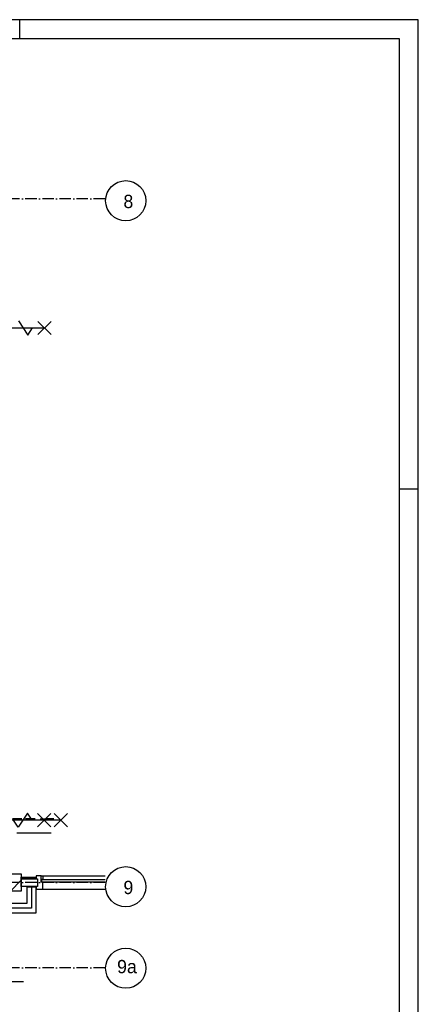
# Model space of a CAD drawing. Extents: x -940 to 22840, y -452 to 16368.
# Tile 50 of 50: x 18638 to 22840, y 5998 to 16368. Entities that reach past the tile are written whole.
import ezdxf

# ---------------------------------------------------------------- set-up
doc = ezdxf.new("R2010")
doc.units = 0
doc.header["$LTSCALE"] = 20
for name, pattern in [('2322107', [2000, 1000, 1000]), ('2322108', [7, 5, -2]), ('DASHDOT', [9, 6, -1.5, 0, -1.5])]:
    doc.linetypes.add(name, pattern=pattern)
for name, color, linetype in [('00KAD025', 2, 'CONTINUOUS'), ('00KAD070', 5, 'CONTINUOUS'), ('AL$1----_MAATVOERING', 7, 'CONTINUOUS'), ('AL$7----_STRAMIEN', 1, 'DASHDOT'), ('AL21----_BUITENWAND', 4, 'CONTINUOUS'), ('AL28----_KONSTRUKTIE', 3, 'CONTINUOUS'), ('AL31----_BUITENKOZ', 7, 'CONTINUOUS'), ('AL32----_DRAAIR', 7, 'CONTINUOUS'), ('AL65----_BEVEILIGING', 7, 'CONTINUOUS'), ('ALL-----_REFLIJNEN', 8, 'CONTINUOUS'), ('ALXA3---_VOLZWART', 14, 'CONTINUOUS'), ('ALXAB---_PREFABBETON', 1, 'CONTINUOUS'), ('ALXOU---_GLAS', 7, 'CONTINUOUS'), ('BL$2----', 7, 'CONTINUOUS'), ('BL$4----', 7, 'CONTINUOUS'), ('WL561---_AANVOER', 4, 'CONTINUOUS'), ('WL561---_RETOUR', 4, 'CONTINUOUS')]:
    doc.layers.add(name, color=color, linetype=linetype)
doc.styles.add('BURO-035', font='BUROFONT.shx', dxfattribs={"height": 70})

# ---------------------------------------------------------------- blocks, each defined once
blk = doc.blocks.new('A0-HOR')
at = {"layer": '00KAD025', "linetype": 'CONTINUOUS'}
for p, q in [((1189, 841), (0, 841)), ((979, 831), (979, 841)), ((1189, 0), (1189, 841)), ((1179, 594), (1189, 594))]:
    blk.add_line(p, q, dxfattribs=at)
at = {"layer": '00KAD070', "linetype": 'CONTINUOUS'}
for p, q in [((1179, 831), (10, 831)), ((1179, 10), (1179, 831))]:
    blk.add_line(p, q, dxfattribs=at)

msp = doc.modelspace()

# ---------------------------------------------------------------- linework, layer by layer
at = {"layer": 'AL$1----_MAATVOERING', "color": 8}
for p, q in [((18624.5, 13196), (18724.5, 13046)), ((18829.5, 13191), (18969.5, 13051)), ((18829.5, 13051), (18969.5, 13191)), ((18049.5, 13121), (18899.5, 13121)), ((18724.5, 13046), (18774.5, 13121))]:
    msp.add_line(p, q, dxfattribs=at)
at = {"layer": 'AL$7----_STRAMIEN', "color": 1}
for p, q in [((19538.2, 7281), (1197.8, 7281)), ((19538.2, 7281), (1197.8, 7281)), ((19538.2, 6381), (1197.8, 6381))]:
    msp.add_line(p, q, dxfattribs=at)
msp.add_lwpolyline([(19538.2, 14481), (852, 14481)], dxfattribs=at)
at = {"layer": 'AL21----_BUITENWAND', "color": 8}
for p, q in [((18713.8, 7230.5), (18713.8, 7061)), ((18813.8, 7230.5), (18713.8, 7230.5)), ((18813.8, 6961), (18813.8, 7230.5)), ((18713.8, 7061), (18128.8, 7061)), ((18028.8, 6961), (18813.8, 6961))]:
    msp.add_line(p, q, dxfattribs=at)
at = {"layer": 'AL28----_KONSTRUKTIE', "color": 8, "linetype": 'CONTINUOUS'}
for p, q in [((18121.2, 7371), (18653.8, 7371)), ((18653.8, 7371), (18653.8, 7191)), ((18653.8, 7191), (18028.8, 7191))]:
    msp.add_line(p, q, dxfattribs=at)
at = {"layer": 'AL31----_BUITENKOZ', "color": 8}
for p, q in [((18653.8, 7320.5), (18653.8, 7338)), ((18653.8, 7338), (18813.8, 7338)), ((18653.8, 7240.5), (18653.8, 7320.5)), ((18653.8, 7320.5), (18827.8, 7320.5)), ((18813.8, 7320.5), (18653.8, 7320.5)), ((18813.8, 7338), (18813.8, 7320.5)), ((18863.9, 7350), (18813.9, 7350)), ((18813.9, 7350), (18813.9, 7320.5)), ((18813.9, 7320.5), (18827.9, 7320.5)), ((18827.8, 7320.5), (18827.8, 7240.5)), ((18827.9, 7320.5), (18827.9, 7240.5)), ((18863.9, 7312), (18863.9, 7350)), ((18863.9, 7350), (18880.9, 7350)), ((18863.9, 7283), (18863.9, 7350)), ((18880.9, 7312), (18863.9, 7312)), ((18863.9, 7283), (18863.9, 7312)), ((18863.9, 7312), (18880.9, 7312)), ((18880.9, 7283), (18863.9, 7283)), ((18880.9, 7283), (18863.9, 7283)), ((18880.9, 7308), (18867.9, 7308)), ((18867.9, 7308), (18867.9, 7287)), ((18867.9, 7287), (18880.9, 7287)), ((18880.9, 7350), (19538.2, 7350)), ((18880.9, 7350), (18880.9, 7312)), ((18880.9, 7312), (18880.9, 7308)), ((18880.9, 7287), (18880.9, 7283)), ((18880.9, 7211), (18880.9, 7283)), ((18827.8, 7240.5), (18653.8, 7240.5)), ((18827.9, 7240.5), (18813.9, 7240.5)), ((18813.9, 7240.5), (18813.9, 7211)), ((18813.9, 7211), (18880.9, 7211)), ((18880.9, 7211), (19538.2, 7211))]:
    msp.add_line(p, q, dxfattribs=at)
at = {"layer": 'AL32----_DRAAIR', "color": 8}
msp.add_line((18086, 6237.1), (18677.9, 6237.1), dxfattribs=at)
at = {"layer": 'AL65----_BEVEILIGING', "color": 8, "linetype": 'CONTINUOUS'}
for points in [[(18771.5, 7938), (18721.5, 8013), (18621.5, 7863), (18571.5, 7938)], [(18966.5, 7868), (18826.5, 8008)], [(18966.5, 8008), (18826.5, 7868)], [(19141.5, 8008), (19001.5, 7868)], [(19141.5, 7868), (19001.5, 8008)], [(19071.5, 7938), (17871.5, 7938)]]:
    msp.add_lwpolyline(points, dxfattribs=at)
at = {"layer": 'ALL-----_REFLIJNEN', "color": 8, "linetype": 'CONTINUOUS'}
for p, q in [((18763.8, 7230.5), (18763.8, 7011)), ((18763.8, 7011), (18078.8, 7011))]:
    msp.add_line(p, q, dxfattribs=at)
at = {"layer": 'ALXA3---_VOLZWART', "color": 8}
for p, q in [((18763.8, 7230.5), (18763.8, 7011)), ((18763.8, 7011), (18078.8, 7011))]:
    msp.add_line(p, q, dxfattribs=at)
at = {"layer": 'ALXAB---_PREFABBETON', "color": 8}
msp.add_line((18540.8, 7191), (18653.8, 7304), dxfattribs=at)
at = {"layer": 'ALXOU---_GLAS', "color": 8}
for p, q in [((19538.2, 7308), (18867.9, 7308)), ((18867.9, 7308), (18867.9, 7287)), ((18867.9, 7287), (19538.2, 7287))]:
    msp.add_line(p, q, dxfattribs=at)
at = {"layer": 'BL$4----'}
for centre in [(19756.1, 14461.5), (19756.1, 7236.5), (19756.1, 6378.2)]:
    msp.add_circle(centre, 211.6, dxfattribs=at)
at = {"layer": 'WL561---_AANVOER', "linetype": '2322107'}
msp.add_line((18970, 7800.5), (18609.8, 7800.5), dxfattribs=at)
at = {"layer": 'WL561---_RETOUR', "linetype": '2322108'}
for p, q in [((18801.2, 7950.5), (15175.9, 7950.5)), ((18853, 7950.5), (18999.6, 7950.5)), ((18999.6, 7950.5), (18912, 7950.5))]:
    msp.add_line(p, q, dxfattribs=at)

# ---------------------------------------------------------------- block references
at = {"layer": 'BL$2----', "color": 8, "xscale": 20, "yscale": 20, "zscale": 20}
msp.add_blockref('A0-HOR', (-939.6, -452.2), dxfattribs=at)

# ---------------------------------------------------------------- texts
at = {"layer": 'BL$4----', "color": 3, "style": 'BURO-035'}
for s, p in [('8', (19731.8, 14383.8)), ('9', (19731.8, 7158.8)), ('9a', (19665.1, 6325.5))]:
    msp.add_text(s, height=140, dxfattribs=at).set_placement(p)

doc.saveas('drawing.dxf')
